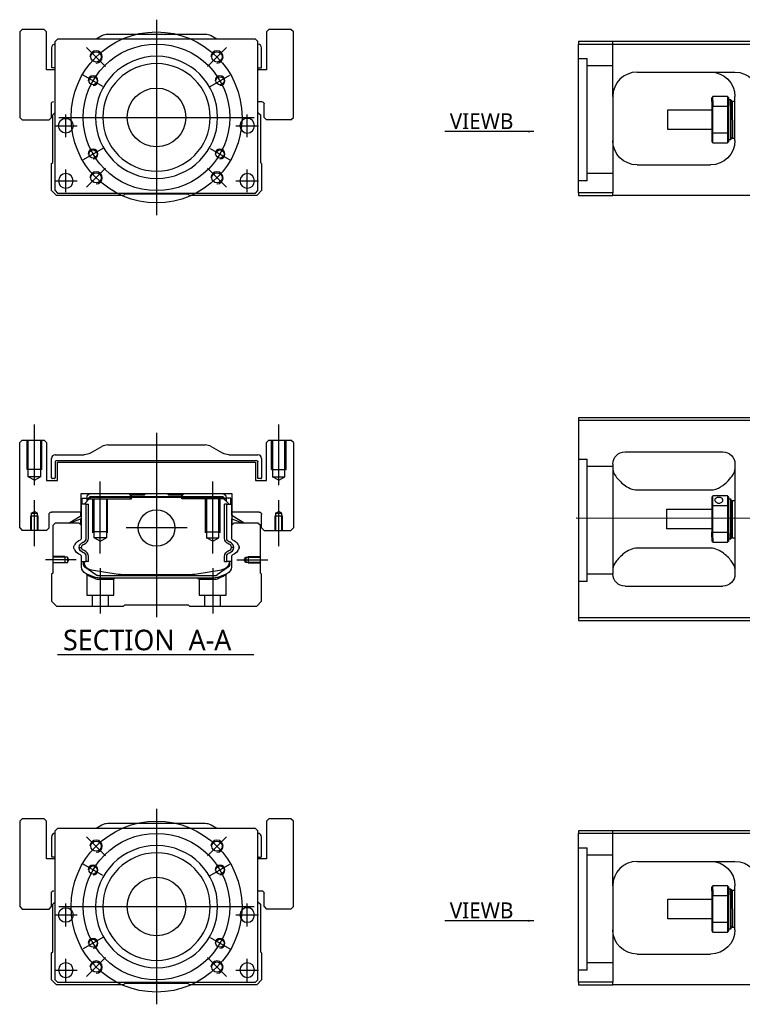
# Model space of a CAD drawing. Header units: millimetres. Extents: x 1805 to 4914, y -1594 to 860.
# Tile 15 of 41: x 1805 to 2101, y -227 to 176. Entities that reach past the tile are written whole.
import ezdxf
from ezdxf.lldxf.tags import DXFTag

# ---------------------------------------------------------------- set-up
doc = ezdxf.new("R2010")
doc.units = ezdxf.units.MM
doc.layers.get('0').update_dxf_attribs({"linetype": 'CONTINUOUS'})
doc.styles.add('CHN', font='Microsoft JhengHei.ttf')
doc.styles.add('DIM-7', font='SIMPLEX.shx', dxfattribs={"width": 0.7, "bigfont": 'chineset.shx'})
tags = doc.linetypes.add('DASHED', pattern=[25.72, 12.86, -12.86]).pattern_tags.tags
tags[6:7] = [DXFTag(74, 4), DXFTag(75, 0), DXFTag(340, '0'), DXFTag(46, 0.0), DXFTag(50, 0.0), DXFTag(44, 0.0), DXFTag(45, 0.0)]
tags[4:5] = [DXFTag(74, 4), DXFTag(75, 0), DXFTag(340, '0'), DXFTag(46, 0.0), DXFTag(50, 0.0), DXFTag(44, 0.0), DXFTag(45, 0.0)]
doc.dimstyles.new('CNS', dxfattribs={"dimtxt": 3.5, "dimasz": 2.5, "dimexe": 1, "dimexo": 1, "dimgap": 1, "dimtad": 1, "dimdsep": 46, "dimtxsty": 'DIM-7', "dimcen": 0.09, "dimclrd": 4, "dimclre": 4, "dimclrt": 1, "dimadec": 0, "dimazin": 0, "dimtfac": 1, "dimtmove": 0, "dimatfit": 3, "dimfxl": 1, "dimtvp": 0.971429, "dimtolj": 1, "dimarcsym": 0})

msp = doc.modelspace()

# ---------------------------------------------------------------- linework, layer by layer
at = {"ltscale": 0.3}
for p, q in [((1861.02, 176.13), (1861.02, 96.13)), ((1821.02, 136.13), (1901.02, 136.13)), ((1861.02, -147.04), (1861.02, -227.04)), ((1821.02, -187.04), (1901.02, -187.04))]:
    msp.add_line(p, q, dxfattribs=at)
at = {"linetype": 'Continuous'}
for p, q in [((1806.02, 172.13), (1805.02, 171.13)), ((1806.02, 172.13), (1805.02, 171.13)), ((1805.02, 171.13), (1805.02, 136.13)), ((1805.02, 171.13), (1805.02, 136.13)), ((1815.02, 172.13), (1806.02, 172.13)), ((1816.02, 171.13), (1815.02, 172.13)), ((1816.02, 155.63), (1816.02, 171.13)), ((1838.62, 169.47), (1836.27, 168.13)), ((1880.94, 170.13), (1841.1, 170.13)), ((1885.77, 168.13), (1883.43, 169.47)), ((1907.02, 172.13), (1906.02, 171.13)), ((1907.02, 172.13), (1906.02, 171.13)), ((1906.02, 171.13), (1906.02, 155.63)), ((1906.02, 171.13), (1906.02, 155.63)), ((1916.02, 172.13), (1907.02, 172.13)), ((1917.02, 171.13), (1916.02, 172.13)), ((1917.02, 136.13), (1917.02, 171.13)), ((1820.52, 168.13), (1819.52, 167.13)), ((1819.52, 106.13), (1819.52, 167.13)), ((1889.02, 168.13), (1820.52, 168.13)), ((1901.52, 168.13), (1889.02, 168.13)), ((1902.52, 167.13), (1901.52, 168.13)), ((1902.52, 106.13), (1902.52, 167.13)), ((2033.78, 167.17), (2033.78, 166.17)), ((2107.78, 167.17), (2033.78, 167.17)), ((2033.78, 166.17), (2107.78, 166.17)), ((2033.78, 105.17), (2033.78, 166.17)), ((1818.02, 164.63), (1818.02, 156.66)), ((1904.02, 156.66), (1904.02, 164.63)), ((1819.52, 155.63), (1816.02, 155.63)), ((1819.52, 156.36), (1818.32, 156.36)), ((1906.02, 155.63), (1902.52, 155.63)), ((1902.82, 156.36), (1903.72, 156.36)), ((2057.78, 154.67), (2097.78, 154.67)), ((1818.02, 136.13), (1818.02, 141.63)), ((1902.52, 142.63), (1904.02, 142.63)), ((1905.02, 136.13), (1905.02, 141.63)), ((2047.78, 144.67), (2047.78, 105.17)), ((2088.28, 142.6), (2088.28, 144.17)), ((2088.28, 142.6), (2088.28, 140.58)), ((2094.78, 144.67), (2088.78, 144.67)), ((2088.78, 142.95), (2088.78, 144.67)), ((2088.78, 142.95), (2088.78, 140.72)), ((2094.78, 144.67), (2094.78, 142.95)), ((2094.78, 142.95), (2094.78, 140.72)), ((2095.28, 140.58), (2095.28, 144.17)), ((2095.28, 143.42), (2095.98, 143.42)), ((2095.98, 143.42), (2096.28, 143.12)), ((2095.98, 141), (2095.98, 143.42)), ((2096.28, 143.12), (2096.28, 140.79)), ((2096.28, 142.32), (2096.78, 142.82)), ((2096.78, 142.82), (2097.78, 142.82)), ((2096.78, 135.17), (2096.78, 142.82)), ((2097.78, 126.67), (2097.78, 144.67)), ((1818.52, 137.13), (1819.52, 138.13)), ((1818.52, 117.68), (1818.52, 137.13)), ((1902.52, 138.13), (1903.52, 137.13)), ((1903.52, 137.13), (1903.52, 117.68)), ((2070.28, 139.17), (2088.28, 139.17)), ((2070.28, 135.17), (2070.28, 139.17)), ((2088.28, 140.58), (2088.28, 129.76)), ((2088.78, 129.63), (2088.78, 140.72)), ((2088.78, 140.72), (2094.78, 140.72)), ((2094.78, 140.72), (2094.78, 129.63)), ((2095.28, 129.76), (2095.28, 140.58)), ((2095.98, 141), (2095.98, 126.92)), ((2096.28, 127.22), (2096.28, 140.79)), ((1805.02, 136.13), (1806.02, 135.13)), ((1805.02, 136.13), (1806.02, 135.13)), ((1806.02, 135.13), (1817.02, 135.13)), ((1817.02, 135.13), (1818.02, 136.13)), ((1905.02, 136.13), (1906.02, 135.13)), ((1916.02, 135.13), (1906.02, 135.13)), ((1916.02, 135.13), (1917.02, 136.13)), ((2070.28, 131.17), (2070.28, 135.17)), ((2096.78, 135.17), (2096.78, 127.52)), ((2088.28, 131.17), (2070.28, 131.17)), ((2088.28, 129.76), (2088.28, 126.17)), ((2088.78, 125.67), (2088.78, 129.63)), ((2094.78, 129.63), (2088.78, 129.63)), ((2094.78, 129.63), (2094.78, 125.67)), ((2095.28, 126.17), (2095.28, 129.76)), ((2088.78, 125.67), (2094.78, 125.67)), ((2095.98, 126.92), (2095.28, 126.92)), ((2096.28, 127.22), (2095.98, 126.92)), ((2096.78, 127.52), (2096.28, 128.02)), ((2097.78, 127.52), (2096.78, 127.52)), ((1818.02, 117.18), (1818.52, 117.68)), ((1818.02, 106.13), (1818.02, 117.18)), ((1903.52, 117.68), (1904.02, 117.18)), ((1904.02, 117.18), (1904.02, 106.13)), ((2057.78, 116.67), (2087.78, 116.67)), ((1820.02, 104.13), (1818.02, 106.13)), ((1819.52, 106.13), (1820.52, 105.13)), ((1820.52, 105.13), (1901.52, 105.13)), ((1901.52, 105.13), (1902.52, 106.13)), ((1904.02, 106.13), (1902.02, 104.13)), ((2033.78, 105.17), (2033.78, 104.17)), ((2047.78, 105.17), (2033.78, 105.17)), ((2047.78, 104.17), (2047.78, 105.17)), ((1847.52, 104.13), (1820.02, 104.13)), ((1848.02, 104.63), (1847.52, 104.13)), ((1874.02, 104.63), (1848.02, 104.63)), ((1874.52, 104.13), (1874.02, 104.63)), ((1902.02, 104.13), (1874.52, 104.13)), ((2033.78, 104.17), (2047.78, 104.17)), ((2107.78, 104.17), (2047.78, 104.17)), ((2107.78, 13.15), (2033.78, 13.15)), ((2033.78, 13.15), (2033.78, -68.85)), ((2033.78, 12.15), (2107.78, 12.15)), ((1806.02, 4), (1805.02, 3)), ((1806.02, 4), (1805.02, 3)), ((1805.02, -32), (1805.02, 3)), ((1805.02, -32), (1805.02, 3)), ((1806.02, 4), (1815.02, 4)), ((1816.02, 3), (1815.02, 4)), ((1816.02, 3), (1816.02, -12.5)), ((1833.93, -1.34), (1838.62, 1.34)), ((1841.1, 2), (1880.94, 2)), ((1883.43, 1.34), (1888.12, -1.34)), ((1907.02, 4), (1906.02, 3)), ((1907.02, 4), (1906.02, 3)), ((1906.02, -12.5), (1906.02, 3)), ((1906.02, -12.5), (1906.02, 3)), ((1907.02, 4), (1916.02, 4)), ((1917.02, 3), (1916.02, 4)), ((1917.02, 3), (1917.02, -32)), ((1818.02, -11.47), (1818.02, -3.5)), ((1819.52, -2), (1831.44, -2)), ((1890.6, -2), (1902.52, -2)), ((1904.02, -3.5), (1904.02, -11.47)), ((2052.78, -0.85), (2092.78, -0.85)), ((1819.52, -4.8), (1819.52, -11.47)), ((1902.22, -4.5), (1819.82, -4.5)), ((1820.52, -5), (1901.52, -5)), ((1820.52, -12.5), (1820.52, -5)), ((1820.52, -12.5), (1820.52, -5)), ((1901.52, -5), (1901.52, -12.5)), ((1902.52, -11.77), (1902.52, -4.8)), ((2047.78, -5.85), (2047.78, -50.85)), ((2097.78, -5.85), (2097.78, -50.85)), ((1819.22, -11.77), (1818.32, -11.77)), ((1903.72, -11.77), (1902.52, -11.77)), ((1816.02, -12.5), (1820.52, -12.5)), ((1901.52, -12.5), (1906.02, -12.5)), ((1830.04, -18), (1830.05, -25.5)), ((1892.01, -18), (1830.04, -18)), ((1830.54, -19.85), (1832.54, -19.85)), ((1830.54, -22.25), (1830.54, -19.85)), ((1831.34, -22.25), (1834.04, -19.55)), ((1833.54, -18), (1832.54, -19)), ((1832.54, -19), (1832.54, -19.85)), ((1832.54, -19.85), (1832.54, -21.05)), ((1833.04, -20), (1832.54, -20)), ((1833.04, -19.92), (1833.91, -19.05)), ((1833.27, -20.01), (1833.04, -19.92)), ((1833.04, -20.55), (1833.04, -19.92)), ((1833.27, -20.01), (1834, -19.28)), ((1833.27, -20.32), (1833.27, -20.01)), ((1833.91, -19.05), (1888.14, -19.05)), ((1834, -19.28), (1833.91, -19.05)), ((1834, -19.28), (1888.04, -19.28)), ((1888, -19.55), (1834.04, -19.55)), ((1849.82, -18), (1850.37, -18.55)), ((1850.37, -18.55), (1850.72, -18.55)), ((1856.02, -18.55), (1850.72, -18.55)), ((1850.72, -19.05), (1850.72, -18.55)), ((1856.02, -18.55), (1856.57, -18)), ((1865.47, -18), (1856.57, -18)), ((1866.02, -18.55), (1865.47, -18)), ((1871.32, -18.55), (1866.02, -18.55)), ((1871.32, -19.05), (1871.32, -18.55)), ((1871.32, -18.55), (1871.67, -18.55)), ((1871.67, -18.55), (1872.22, -18)), ((1871.67, -18.55), (1872.22, -18)), ((1890.7, -22.25), (1888, -19.55)), ((1888.04, -19.28), (1888.14, -19.05)), ((1888.77, -20.01), (1888.04, -19.28)), ((1889, -19.92), (1888.14, -19.05)), ((1889.5, -19), (1888.5, -18)), ((1888.77, -20.01), (1889, -19.92)), ((1888.77, -20.32), (1888.77, -20.01)), ((1889, -20.55), (1889, -19.92)), ((1889.5, -20), (1889, -20)), ((1889.5, -19.85), (1889.5, -19)), ((1891.5, -19.85), (1889.5, -19.85)), ((1889.5, -19.85), (1889.5, -21.05)), ((1891.5, -19.85), (1891.5, -19.85)), ((1891.5, -22.25), (1891.5, -19.85)), ((1891.5, -22.25), (1891.5, -19.85)), ((1891.99, -25.5), (1892.01, -18)), ((1892, -22.25), (1892.01, -18)), ((2057.78, -16.44), (2087.78, -16.44)), ((2088.28, -19.35), (2088.28, -22.94)), ((2094.78, -18.85), (2088.78, -18.85)), ((2088.78, -22.8), (2088.78, -18.85)), ((2094.78, -18.85), (2094.78, -22.8)), ((2095.28, -22.94), (2095.28, -19.35)), ((2095.28, -20.1), (2095.98, -20.1)), ((2095.98, -20.1), (2096.28, -20.4)), ((2095.98, -20.1), (2095.98, -34.18)), ((1830.14, -22.25), (1830.04, -22.25)), ((1830.14, -26.9), (1830.14, -22.25)), ((1830.19, -22.25), (1830.14, -22.25)), ((1832.29, -22.25), (1830.19, -22.25)), ((1830.19, -22.25), (1830.19, -29.5)), ((1832.29, -36.21), (1832.29, -22.25)), ((1832.29, -22.25), (1833.19, -22.25)), ((1833.19, -36.21), (1833.19, -22.25)), ((1889.75, -22.25), (1888.85, -22.25)), ((1888.85, -36.21), (1888.85, -22.25)), ((1889.75, -22.25), (1891.85, -22.25)), ((1889.75, -36.21), (1889.75, -22.25)), ((1891.85, -22.25), (1891.9, -22.25)), ((1891.85, -22.25), (1891.85, -29.5)), ((1891.9, -22.25), (1892, -22.25)), ((1891.9, -26.9), (1891.9, -22.25)), ((2088.28, -22.94), (2088.28, -33.75)), ((2088.78, -33.89), (2088.78, -22.8)), ((2088.78, -22.8), (2094.78, -22.8)), ((2094.78, -22.8), (2094.78, -33.89)), ((2095.28, -33.75), (2095.28, -22.94)), ((2096.28, -33.97), (2096.28, -20.4)), ((2096.28, -21.2), (2096.78, -20.7)), ((2096.78, -20.7), (2097.78, -20.7)), ((2096.78, -36), (2096.78, -20.7)), ((1817.02, -32), (1817.02, -26.5)), ((1830.05, -25.5), (1818.02, -25.5)), ((1825.13, -30), (1830.19, -26.87)), ((1830.19, -28.21), (1825.68, -30)), ((1830.04, -26.96), (1830.04, -25.5)), ((1896.91, -30), (1891.85, -26.87)), ((1891.85, -28.21), (1896.36, -30)), ((1903.02, -25.5), (1891.99, -25.5)), ((1892, -26.96), (1892, -25.5)), ((1896.91, -30), (1892, -26.96)), ((1904.02, -32), (1904.02, -26.5)), ((1904.02, -32), (1904.02, -26.5)), ((2069.78, -24.35), (2088.28, -24.35)), ((2069.78, -24.35), (2069.78, -32.35)), ((1805.02, -32), (1806.02, -33)), ((1805.02, -32), (1806.02, -33)), ((1816.02, -33), (1817.02, -32)), ((1819.52, -30), (1818.52, -31)), ((1818.52, -31), (1818.52, -50.45)), ((1829.34, -30), (1819.52, -30)), ((1830.34, -31), (1829.34, -30)), ((1830.04, -30.7), (1830.04, -28.27)), ((1830.14, -30.8), (1830.14, -28.23)), ((1830.34, -36.32), (1830.34, -31)), ((1892.7, -30), (1891.7, -31)), ((1891.7, -31), (1891.7, -36.32)), ((1891.9, -30.8), (1891.9, -28.23)), ((1892, -30.7), (1892, -28.27)), ((1902.52, -30), (1892.7, -30)), ((1903.52, -31), (1902.52, -30)), ((1903.52, -50.45), (1903.52, -31)), ((1904.02, -32), (1905.02, -33)), ((1904.02, -32), (1905.02, -33)), ((1916.02, -33), (1917.02, -32)), ((1816.02, -33), (1806.02, -33)), ((1905.02, -33), (1916.02, -33)), ((2088.28, -32.35), (2069.78, -32.35)), ((2088.28, -35.77), (2088.28, -33.75)), ((2088.28, -35.77), (2088.28, -37.35)), ((2094.78, -33.89), (2088.78, -33.89)), ((2088.78, -36.12), (2088.78, -33.89)), ((2088.78, -36.12), (2088.78, -37.85)), ((2094.78, -33.89), (2094.78, -36.12)), ((2094.78, -36.12), (2094.78, -37.85)), ((2095.28, -37.35), (2095.28, -33.75)), ((2095.98, -36.6), (2095.98, -34.18)), ((2096.28, -33.97), (2096.28, -36.3)), ((2096.28, -35.5), (2096.78, -36)), ((2096.78, -36), (2097.78, -36)), ((2087.78, -40.25), (2057.78, -40.25)), ((2088.78, -37.85), (2094.78, -37.85)), ((2095.98, -36.6), (2095.28, -36.6)), ((2096.28, -36.3), (2095.98, -36.6)), ((1830.34, -47.94), (1830.34, -43.55)), ((1832.29, -45.66), (1832.29, -43.66)), ((1833.19, -45.66), (1833.19, -43.66)), ((1888.85, -45.66), (1888.85, -43.66)), ((1889.75, -45.66), (1889.75, -43.66)), ((1891.7, -43.55), (1891.7, -47.94)), ((1830.34, -45.66), (1832.29, -45.66)), ((1831.04, -45.66), (1831.04, -46.74)), ((1831.34, -45.66), (1831.34, -46.7)), ((1831.73, -48), (1831.66, -47.95)), ((1836.15, -51.22), (1831.73, -48)), ((1833.19, -45.66), (1832.29, -45.66)), ((1890.32, -48), (1885.9, -51.22)), ((1888.85, -45.66), (1889.75, -45.66)), ((1891.7, -45.66), (1889.75, -45.66)), ((1890.39, -47.95), (1890.32, -48)), ((1890.7, -45.66), (1890.7, -46.7)), ((1891, -46.74), (1891, -45.66)), ((1818.52, -50.45), (1818.02, -50.95)), ((1818.02, -50.95), (1818.02, -62)), ((1834.41, -49.13), (1845.32, -50.87)), ((1837.03, -51.5), (1885.02, -51.5)), ((1846.97, -51), (1875.07, -51)), ((1876.72, -50.87), (1887.63, -49.13)), ((1889.85, -50.71), (1886.42, -52.13)), ((1904.02, -50.95), (1903.52, -50.45)), ((1904.02, -62), (1904.02, -50.95)), ((1884.51, -52.5), (1837.53, -52.5)), ((2052.78, -55.85), (2092.78, -55.85)), ((1818.02, -62), (1820.02, -64)), ((1820.02, -64), (1847.52, -64)), ((1847.52, -64), (1848.02, -63.5)), ((1848.02, -63.5), (1874.02, -63.5)), ((1874.02, -63.5), (1874.52, -64)), ((1874.52, -64), (1902.02, -64)), ((1902.02, -64), (1904.02, -62)), ((2033.78, -68.85), (2033.78, -69.85)), ((2107.78, -68.85), (2033.78, -68.85)), ((2033.78, -69.85), (2107.78, -69.85)), ((1806.02, -151.04), (1805.02, -152.04)), ((1806.02, -151.04), (1805.02, -152.04)), ((1805.02, -152.04), (1805.02, -187.04)), ((1805.02, -152.04), (1805.02, -187.04)), ((1815.02, -151.04), (1806.02, -151.04)), ((1816.02, -152.04), (1815.02, -151.04)), ((1816.02, -167.54), (1816.02, -152.04)), ((1880.94, -153.04), (1841.1, -153.04)), ((1907.02, -151.04), (1906.02, -152.04)), ((1907.02, -151.04), (1906.02, -152.04)), ((1906.02, -152.04), (1906.02, -167.54)), ((1906.02, -152.04), (1906.02, -167.54)), ((1916.02, -151.04), (1907.02, -151.04)), ((1917.02, -152.04), (1916.02, -151.04)), ((1917.02, -187.04), (1917.02, -152.04)), ((1820.52, -155.04), (1819.52, -156.04)), ((1819.52, -217.04), (1819.52, -156.04)), ((1889.02, -155.04), (1820.52, -155.04)), ((1838.62, -153.7), (1836.27, -155.04)), ((1885.77, -155.04), (1883.43, -153.7)), ((1901.52, -155.04), (1889.02, -155.04)), ((1902.52, -156.04), (1901.52, -155.04)), ((1902.52, -217.04), (1902.52, -156.04)), ((2033.78, -156), (2033.78, -157)), ((2107.78, -156), (2033.78, -156)), ((2033.78, -157), (2107.78, -157)), ((2033.78, -218), (2033.78, -157)), ((1818.02, -158.54), (1818.02, -166.51)), ((1904.02, -166.51), (1904.02, -158.54)), ((1819.52, -167.54), (1816.02, -167.54)), ((1819.52, -166.81), (1818.32, -166.81)), ((1906.02, -167.54), (1902.52, -167.54)), ((1902.82, -166.81), (1903.72, -166.81)), ((2057.78, -168.5), (2097.78, -168.5)), ((1902.52, -180.54), (1904.02, -180.54)), ((2047.78, -178.5), (2047.78, -218)), ((2088.28, -180.57), (2088.28, -179)), ((2088.28, -180.57), (2088.28, -182.59)), ((2094.78, -178.5), (2088.78, -178.5)), ((2088.78, -180.22), (2088.78, -178.5)), ((2088.78, -180.22), (2088.78, -182.45)), ((2094.78, -178.5), (2094.78, -180.22)), ((2094.78, -180.22), (2094.78, -182.45)), ((2095.28, -182.59), (2095.28, -179)), ((2095.28, -179.75), (2095.98, -179.75)), ((2095.98, -179.75), (2096.28, -180.05)), ((2095.98, -182.16), (2095.98, -179.75)), ((2096.28, -180.05), (2096.28, -182.37)), ((2096.28, -180.85), (2096.78, -180.35)), ((2096.78, -180.35), (2097.78, -180.35)), ((2096.78, -188), (2096.78, -180.35)), ((2097.78, -196.5), (2097.78, -178.5)), ((1818.02, -187.04), (1818.02, -181.54)), ((1818.52, -186.04), (1819.52, -185.04)), ((1902.52, -185.04), (1903.52, -186.04)), ((1905.02, -187.04), (1905.02, -181.54)), ((2070.28, -184), (2088.28, -184)), ((2070.28, -188), (2070.28, -184)), ((2088.28, -182.59), (2088.28, -193.4)), ((2088.78, -193.54), (2088.78, -182.45)), ((2088.78, -182.45), (2094.78, -182.45)), ((2094.78, -182.45), (2094.78, -193.54)), ((2095.28, -193.4), (2095.28, -182.59)), ((2095.98, -182.16), (2095.98, -196.25)), ((2096.28, -195.95), (2096.28, -182.37)), ((1805.02, -187.04), (1806.02, -188.04)), ((1805.02, -187.04), (1806.02, -188.04)), ((1806.02, -188.04), (1817.02, -188.04)), ((1817.02, -188.04), (1818.02, -187.04)), ((1818.52, -205.49), (1818.52, -186.04)), ((1903.52, -186.04), (1903.52, -205.49)), ((1905.02, -187.04), (1906.02, -188.04)), ((1916.02, -188.04), (1906.02, -188.04)), ((1916.02, -188.04), (1917.02, -187.04)), ((2070.28, -192), (2070.28, -188)), ((2096.78, -188), (2096.78, -195.65)), ((2088.28, -192), (2070.28, -192)), ((2088.28, -193.4), (2088.28, -197)), ((2095.28, -197), (2095.28, -193.4)), ((2088.78, -197.5), (2088.78, -193.54)), ((2094.78, -193.54), (2088.78, -193.54)), ((2088.78, -197.5), (2094.78, -197.5)), ((2094.78, -193.54), (2094.78, -197.5)), ((2095.98, -196.25), (2095.28, -196.25)), ((2096.28, -195.95), (2095.98, -196.25)), ((2096.78, -195.65), (2096.28, -195.15)), ((2097.78, -195.65), (2096.78, -195.65)), ((1818.02, -205.99), (1818.52, -205.49)), ((1903.52, -205.49), (1904.02, -205.99)), ((1818.02, -217.04), (1818.02, -205.99)), ((1904.02, -205.99), (1904.02, -217.04)), ((2057.78, -206.5), (2087.78, -206.5)), ((1820.02, -219.04), (1818.02, -217.04)), ((1819.52, -217.04), (1820.52, -218.04)), ((1901.52, -218.04), (1902.52, -217.04)), ((1904.02, -217.04), (1902.02, -219.04)), ((1847.52, -219.04), (1820.02, -219.04)), ((1820.52, -218.04), (1901.52, -218.04)), ((1848.02, -218.54), (1847.52, -219.04)), ((1874.02, -218.54), (1848.02, -218.54)), ((1874.52, -219.04), (1874.02, -218.54)), ((1902.02, -219.04), (1874.52, -219.04)), ((2033.78, -218), (2033.78, -219)), ((2047.78, -218), (2033.78, -218)), ((2033.78, -219), (2047.78, -219)), ((2047.78, -219), (2047.78, -218)), ((2107.78, -219), (2047.78, -219))]:
    msp.add_line(p, q, dxfattribs=at)
at = {"linetype": 'DASHED'}
for p, q in [((1816.02, 171.13), (1815.02, 172.13)), ((1816.02, 155.63), (1816.02, 171.13)), ((1917.02, 171.13), (1916.02, 172.13)), ((1917.02, 136.13), (1917.02, 171.13)), ((1818.02, 136.13), (1818.02, 141.63)), ((1817.02, 135.13), (1818.02, 136.13)), ((1916.02, 135.13), (1917.02, 136.13)), ((2037.28, 110.17), (2033.78, 110.17)), ((1833.04, -20), (1850.72, -20)), ((1849.82, -18), (1850.37, -18.55)), ((1850.37, -20), (1850.37, -18.55)), ((1850.72, -20), (1850.72, -19.05)), ((1871.67, -18.55), (1871.32, -18.55)), ((1871.32, -20), (1871.32, -19.05)), ((1889, -20), (1871.32, -20)), ((1871.67, -20), (1871.67, -18.55)), ((1890.3, -20.05), (1890.3, -20.05)), ((1892, -22.25), (1892, -22.25)), ((1892.07, -27), (1892.07, -27)), ((1837.57, -53), (1843.52, -53)), ((1843.52, -53), (1844.02, -52.5)), ((1877.97, -52.5), (1878.47, -53)), ((1878.47, -53), (1884.47, -53)), ((2037.28, -53.86), (2033.78, -53.86)), ((1816.02, -152.04), (1815.02, -151.04)), ((1816.02, -167.54), (1816.02, -152.04)), ((1917.02, -152.04), (1916.02, -151.04)), ((1917.02, -187.04), (1917.02, -152.04)), ((1818.02, -187.04), (1818.02, -181.54)), ((1817.02, -188.04), (1818.02, -187.04)), ((1916.02, -188.04), (1917.02, -187.04)), ((2037.28, -213), (2033.78, -213))]:
    msp.add_line(p, q, dxfattribs=at)
at = {"linetype": 'DASHED', "ltscale": 0.3}
for p, q in [((2047.78, 144.67), (2047.78, 167.17)), ((2033.78, 160.17), (2037.28, 160.17)), ((2037.28, 110.17), (2037.28, 160.17)), ((2047.78, 157.17), (2037.28, 157.17)), ((2047.78, 113.17), (2037.28, 113.17)), ((2033.78, -3.86), (2037.28, -3.86)), ((2037.28, -53.86), (2037.28, -3.86)), ((2047.78, -6.86), (2037.28, -6.86)), ((2047.78, -50.86), (2037.28, -50.86)), ((2047.78, -178.5), (2047.78, -156)), ((2033.78, -163), (2037.28, -163)), ((2037.28, -213), (2037.28, -163)), ((2047.78, -166), (2037.28, -166)), ((2047.78, -210), (2037.28, -210))]:
    msp.add_line(p, q, dxfattribs=at)
at = {"ltscale": 0.2}
for p, q in [((1840.16, 156.99), (1832.38, 164.76)), ((1881.88, 156.99), (1889.66, 164.76)), ((1840.16, 115.27), (1832.38, 107.49)), ((1881.88, 115.27), (1889.66, 107.49)), ((1811.02, -14.42), (1811.02, 10.41)), ((1911.02, -14.42), (1911.02, 10.41)), ((1861.02, 7), (1861.02, -68.5)), ((1838.02, -42.45), (1838.02, -13)), ((1884.02, -42.45), (1884.02, -13)), ((1811.02, -39.42), (1811.02, -20.59)), ((1911.02, -39.42), (1911.02, -20.59)), ((1873.5, -32), (1848.55, -32)), ((1828.16, -45), (1815.52, -45)), ((1893.88, -45), (1906.52, -45)), ((1838.02, -48.5), (1838.02, -67)), ((1884.02, -48.5), (1884.02, -67)), ((1840.16, -166.18), (1832.38, -158.4)), ((1881.88, -166.18), (1889.66, -158.4)), ((1840.16, -207.9), (1832.38, -215.68)), ((1881.88, -207.9), (1889.66, -215.68))]:
    msp.add_line(p, q, dxfattribs=at)
at = {"ltscale": 0.1}
for p, q in [((1839.07, 148.8), (1831.01, 153.45)), ((1882.98, 148.8), (1891.03, 153.45)), ((1823.91, 128.05), (1823.91, 137.35)), ((1898.14, 128.05), (1898.14, 137.35)), ((1819.26, 132.7), (1828.56, 132.7)), ((1893.49, 132.7), (1902.79, 132.7)), ((1839.07, 123.45), (1831.01, 118.8)), ((1882.98, 123.45), (1891.03, 118.8)), ((1823.91, 105.48), (1823.91, 114.78)), ((1898.14, 105.48), (1898.14, 114.78)), ((1819.26, 110.13), (1828.56, 110.13)), ((1893.49, 110.13), (1902.79, 110.13)), ((1839.07, -174.36), (1831.01, -169.71)), ((1882.98, -174.36), (1891.03, -169.71)), ((1823.91, -195.12), (1823.91, -185.82)), ((1898.14, -195.12), (1898.14, -185.82)), ((1819.26, -190.47), (1828.56, -190.47)), ((1893.49, -190.47), (1902.79, -190.47)), ((1839.07, -199.71), (1831.01, -204.36)), ((1882.98, -199.71), (1891.03, -204.36)), ((1823.91, -217.69), (1823.91, -208.39)), ((1898.14, -217.69), (1898.14, -208.39)), ((1819.26, -213.04), (1828.56, -213.04)), ((1893.49, -213.04), (1902.79, -213.04))]:
    msp.add_line(p, q, dxfattribs=at)
at = {"linetype": 'DASHED', "ltscale": 0.08}
for p, q in [((1808.02, -8), (1808.02, 4)), ((1808.52, -8), (1808.52, 4)), ((1808.52, -11), (1808.52, 4)), ((1813.52, 4), (1813.52, -8)), ((1813.52, 4), (1813.52, -11)), ((1814.02, -8), (1814.02, 4)), ((1908.02, -8), (1908.02, 4)), ((1908.52, 4), (1908.52, -8)), ((1908.52, 4), (1908.52, -11)), ((1913.52, -8), (1913.52, 4)), ((1913.52, -11), (1913.52, 4)), ((1914.02, -8), (1914.02, 4)), ((1814.02, -8), (1808.02, -8)), ((1908.02, -8), (1914.02, -8)), ((1813.52, -11), (1808.52, -11)), ((1811.02, -12.45), (1808.52, -11)), ((1811.02, -12.45), (1813.52, -11)), ((1908.52, -11), (1913.52, -11)), ((1911.02, -12.45), (1908.52, -11)), ((1911.02, -12.45), (1913.52, -11)), ((1809.52, -27), (1812.52, -27)), ((1809.52, -33), (1809.52, -27)), ((1809.77, -26), (1811.02, -25.28)), ((1809.77, -26), (1809.77, -33)), ((1809.77, -26), (1809.77, -26)), ((1809.77, -26), (1812.27, -26)), ((1809.77, -27), (1809.77, -33)), ((1812.27, -26), (1811.02, -25.28)), ((1812.27, -33), (1812.27, -26)), ((1812.27, -33), (1812.27, -27)), ((1812.52, -33), (1812.52, -27)), ((1909.52, -27), (1912.52, -27)), ((1909.52, -33), (1909.52, -27)), ((1909.77, -26), (1911.02, -25.28)), ((1909.77, -26), (1909.77, -33)), ((1909.77, -26), (1909.77, -26)), ((1909.77, -26), (1912.27, -26)), ((1909.77, -27), (1909.77, -33)), ((1912.27, -26), (1911.02, -25.28)), ((1912.27, -33), (1912.27, -26)), ((1912.27, -33), (1912.27, -27)), ((1912.52, -33), (1912.52, -27))]:
    msp.add_line(p, q, dxfattribs=at)
at = {"linetype": 'DASHED', "ltscale": 0.1}
for p, q in [((1835.02, -34), (1835.02, -20)), ((1835.52, -36), (1835.52, -20)), ((1840.52, -20), (1840.52, -36)), ((1841.02, -34), (1841.02, -20)), ((1881.02, -34), (1881.02, -20)), ((1881.52, -20), (1881.52, -36)), ((1886.52, -36), (1886.52, -20)), ((1887.02, -34), (1887.02, -20)), ((1841.02, -33.55), (1835.02, -33.55)), ((1840.52, -36), (1835.52, -36)), ((1838.02, -37.45), (1835.52, -36)), ((1838.02, -37.45), (1840.52, -36)), ((1881.02, -33.55), (1887.02, -33.55)), ((1881.52, -36), (1886.52, -36)), ((1884.02, -37.45), (1881.52, -36)), ((1884.02, -37.45), (1886.52, -36)), ((1823.52, -43.7), (1818.52, -43.7)), ((1824.52, -43.93), (1818.52, -43.93)), ((1823.52, -43.7), (1823.52, -46.3)), ((1825.16, -45), (1824.52, -43.93)), ((1824.52, -43.93), (1824.52, -46.08)), ((1896.88, -45), (1897.53, -43.93)), ((1897.53, -43.93), (1903.52, -43.93)), ((1897.53, -43.93), (1897.53, -46.08)), ((1898.52, -43.7), (1898.52, -46.3)), ((1898.52, -43.7), (1903.52, -43.7)), ((1818.52, -46.08), (1824.52, -46.08)), ((1823.52, -46.3), (1818.52, -46.3)), ((1824.52, -46.08), (1825.16, -45)), ((1897.53, -46.08), (1896.88, -45)), ((1903.52, -46.08), (1897.53, -46.08)), ((1898.52, -46.3), (1903.52, -46.3)), ((1832.52, -51.18), (1832.52, -59.5)), ((1889.47, -59.5), (1889.47, -51.2)), ((1843.52, -59.5), (1843.52, -53)), ((1878.47, -53), (1878.47, -59.5)), ((1832.52, -59.5), (1843.52, -59.5)), ((1834.72, -59.5), (1834.72, -64)), ((1841.32, -64), (1841.32, -59.5)), ((1878.47, -59.5), (1889.47, -59.5)), ((1880.67, -59.5), (1880.67, -64)), ((1887.27, -64), (1887.27, -59.5))]:
    msp.add_line(p, q, dxfattribs=at)
for p, q in [((2032.78, -27.85), (2574.78, -28.35)), ((1820.55, -83.84), (1900.83, -83.84))]:
    msp.add_line(p, q)
at = {"ltscale": 0.3}
for centre, radius in [((1861.02, 136.13), 35), ((1861.02, 136.13), 30), ((1861.02, -187.04), 35), ((1861.02, -187.04), 30)]:
    msp.add_circle(centre, radius, dxfattribs=at)
at = {"linetype": 'Continuous'}
for centre, radius in [((1836.27, 160.88), 2.1), ((1885.77, 160.88), 2.1), ((1835.04, 151.13), 1.65), ((1887, 151.13), 1.65), ((1861.02, 136.13), 12), ((1823.91, 132.7), 3), ((1835.04, 121.13), 1.65), ((1887, 121.13), 1.65), ((1836.27, 111.38), 2.1), ((1885.77, 111.38), 2.1), ((1861.02, -32), 7.47), ((1836.27, -162.29), 2.1), ((1885.77, -162.29), 2.1), ((1835.04, -172.04), 1.65), ((1887, -172.04), 1.65), ((1861.02, -187.04), 12), ((1823.91, -190.47), 3), ((1835.04, -202.04), 1.65), ((1887, -202.04), 1.65), ((1836.27, -211.79), 2.1), ((1885.77, -211.79), 2.1)]:
    msp.add_circle(centre, radius, dxfattribs=at)
at = {"linetype": 'Continuous', "extrusion": (0, 0, -1)}
for centre, radius in [((-1861.02, 136.13), 25), ((-1861.02, 136.13), 22), ((-1898.14, 132.7), 3), ((-1823.91, 110.13), 3), ((-1898.14, 110.13), 3), ((-1861.02, -187.04), 25), ((-1861.02, -187.04), 22), ((-1898.14, -190.47), 3), ((-1823.91, -213.04), 3), ((-1898.14, -213.04), 3)]:
    msp.add_circle(centre, radius, dxfattribs=at)
at = {"linetype": 'Continuous'}
for centre, radius, start, end in [((1841.1, 165.13), 5, 90, 119.7449), ((1880.94, 165.13), 5, 60.2551, 90), ((1819.52, 164.63), 1.5, 90, 180), ((1902.52, 164.63), 1.5, 0, 90), ((1902.82, 156.66), 0.3, 180, 270), ((1903.72, 156.66), 0.3, 270, 0), ((2057.78, 144.67), 10, 90, 180), ((1841.1, -3), 5, 90, 119.7449), ((1880.94, -3), 5, 60.2551, 90), ((1819.52, -3.5), 1.5, 90, 180), ((1902.52, -3.5), 1.5, 0, 90), ((1818.32, -11.47), 0.3, 180, 270), ((1819.22, -11.47), 0.3, 270, 0), ((1903.72, -11.47), 0.3, 270, 0), ((1830.69, -36.21), 1.6, 286.8095, 0), ((1830.69, -36.21), 2.5, 286.8095, 0), ((1827.49, -38.54), 0.3, 310.437, 335.092), ((1829.84, -36.32), 0.5, 285.1919, 0), ((1890.17, -40.11), 1.58, 6.5313, 73.1905), ((1890.17, -39.75), 1.58, 286.8095, 353.4687), ((1890.17, -40.11), 2.48, 4.1548, 73.1905), ((1890.17, -39.75), 2.48, 286.8095, 355.8452), ((1892.2, -36.32), 0.5, 180, 254.8081), ((1894.56, -38.54), 0.3, 204.908, 229.563), ((1827.49, -41.33), 0.3, 24.908, 49.563), ((1829.84, -43.55), 0.5, 0, 74.8081), ((1830.69, -43.66), 1.6, 0, 73.1905), ((1830.69, -43.66), 2.5, 0, 73.1905), ((1892.2, -43.55), 0.5, 105.1919, 180), ((1894.56, -41.33), 0.3, 130.437, 155.092), ((1835.04, -45.18), 4, 202.3316, 260.9414), ((1887, -45.18), 4, 337.6678, 353.1681), ((1846.97, -40.5), 10.5, 260.9414, 270), ((1875.07, -40.5), 10.5, 270, 279.0586), ((1885.02, -50), 1.5, 270, 306.0274), ((1841.1, -158.04), 5, 90, 119.7449), ((1880.94, -158.04), 5, 60.2551, 90), ((1819.52, -158.54), 1.5, 90, 180), ((1902.52, -158.54), 1.5, 0, 90), ((1902.82, -166.51), 0.3, 180, 270), ((1903.72, -166.51), 0.3, 270, 0), ((2057.78, -178.5), 10, 90, 180)]:
    msp.add_arc(centre, radius, start, end, dxfattribs=at)
for centre, radius in [((1836.27, 160.88), 2.5), ((1885.77, 160.88), 2.5), ((1835.04, 151.13), 2), ((1887, 151.13), 2), ((1835.04, 121.13), 2), ((1887, 121.13), 2), ((1836.27, 111.38), 2.5), ((1885.77, 111.38), 2.5), ((1836.27, -162.29), 2.5), ((1885.77, -162.29), 2.5), ((1835.04, -172.04), 2), ((1887, -172.04), 2), ((1835.04, -202.04), 2), ((1887, -202.04), 2), ((1836.27, -211.79), 2.5), ((1885.77, -211.79), 2.5)]:
    msp.add_arc(centre, radius, 270, 180)
at = {"linetype": 'Continuous', "extrusion": (1e-16, 0, -1)}
for centre, radius, start, end in [((-1818.32, 156.66), 0.3, 270, 0), ((-1831.44, 3), 5, 240.2551, 270), ((-1890.6, 3), 5, 270, 299.7449), ((-1819.82, -4.8), 0.3, 0, 90), ((-1902.22, -4.8), 0.3, 90, 180), ((-1818.02, -26.5), 1, 0, 90), ((-1903.02, -26.5), 1, 90, 180), ((-1903.02, -26.5), 1, 90, 180), ((-1891.35, -36.21), 2.5, 286.8095, 0), ((-1891.35, -36.21), 1.6, 286.8095, 0), ((-1891.35, -43.66), 2.5, 0, 73.1905), ((-1891.35, -43.66), 1.6, 0, 73.1905), ((-1835.04, -45.18), 4, 337.6678, 353.1681), ((-1818.32, -166.51), 0.3, 270, 0)]:
    msp.add_arc(centre, radius, start, end, dxfattribs=at)
at = {"linetype": 'Continuous', "extrusion": (0, 0, -1)}
for centre, radius, start, end in [((-2087.78, 144.67), 10, 90, 180), ((-2097.78, 144.67), 10, 90, 180), ((-1819.02, 141.63), 1, 0, 90), ((-1904.02, 141.63), 1, 90, 180), ((-2057.78, 126.67), 10, 270, 0), ((-2087.78, 126.67), 10, 180, 270), ((-1828.67, -39.93), 1.53, 310.437, 49.563), ((-1830.87, -40.11), 3.43, 24.908, 74.8081), ((-1831.87, -40.11), 2.48, 4.1548, 73.1905), ((-1831.87, -39.75), 2.48, 286.8095, 355.8452), ((-1831.87, -40.11), 1.58, 6.5313, 73.1905), ((-1831.87, -39.75), 1.58, 286.8095, 353.4687), ((-1891.17, -40.11), 3.43, 105.1919, 155.092), ((-1893.37, -39.93), 1.53, 130.437, 229.563), ((-1891.17, -40.11), 3.58, 161.7181, 177.1235), ((-1891.17, -39.75), 3.58, 182.8765, 198.2819), ((-1830.87, -39.75), 3.43, 285.1919, 335.092), ((-1891.17, -39.75), 3.43, 204.908, 254.8081), ((-1833.34, -47.94), 3, 292.4327, 0), ((-1832.54, -46.74), 1.5, 306.0274, 0), ((-1835.04, -45.18), 3.77, 349.0413, 352.7469), ((-1887, -45.18), 4, 202.3316, 260.9414), ((-1888.7, -47.94), 3, 180, 247.5673), ((-1889.5, -46.74), 1.5, 180, 233.9726), ((-1837.53, -47.5), 5, 270, 292.4327), ((-1837.03, -50), 1.5, 270, 306.0274), ((-1884.51, -47.5), 5, 247.5673, 270), ((-2087.78, -178.5), 10, 90, 180), ((-2097.78, -178.5), 10, 90, 180), ((-1819.02, -181.54), 1, 0, 90), ((-1904.02, -181.54), 1, 90, 180), ((-2057.78, -196.5), 10, 270, 0), ((-2087.78, -196.5), 10, 180, 270)]:
    msp.add_arc(centre, radius, start, end, dxfattribs=at)
at = {"linetype": 'DASHED', "extrusion": (0, 0, -1)}
for centre in [(-1819.02, 141.63), (-1819.02, -181.54)]:
    msp.add_arc(centre, 1, 0, 90, dxfattribs=at)
at = {"linetype": 'Continuous', "extrusion": (-1e-16, 0, -1)}
for centre, start, end in [((-2052.78, -5.85), 0, 90), ((-2092.78, -5.85), 90, 180), ((-2052.78, -50.85), 270, 0), ((-2092.78, -50.85), 180, 270)]:
    msp.add_arc(centre, 5, start, end, dxfattribs=at)
at = {"linetype": 'Continuous'}
for points, degree in [([(2052.78, 153.33), (2052.75, 153.31), (2052.72, 153.29), (2052.69, 153.28)], 3), ([(2088.78, 144.67), (2088.61, 144.5), (2088.44, 144.34), (2088.28, 144.17)], 3), ([(2094.78, 144.67), (2094.94, 144.5), (2095.11, 144.34), (2095.28, 144.17)], 3), ([(2088.78, 140.72), (2088.61, 140.67), (2088.44, 140.63), (2088.28, 140.58)], 3), ([(2095.28, 140.58), (2095.11, 140.63), (2094.94, 140.67), (2094.78, 140.72)], 3), ([(2088.78, 129.63), (2088.61, 129.67), (2088.44, 129.72), (2088.28, 129.76)], 3), ([(2095.28, 129.76), (2095.11, 129.72), (2094.94, 129.67), (2094.78, 129.63)], 3), ([(2088.28, 126.17), (2088.44, 126), (2088.61, 125.84), (2088.78, 125.67)], 3), ([(2095.28, 126.17), (2095.11, 126), (2094.94, 125.84), (2094.78, 125.67)], 3), ([(2047.78, -8.05), (2047.78, -8.8), (2048.25, -9.78), (2049.02, -10.85)], 3), ([(2088.28, -19.35), (2088.44, -19.18), (2088.61, -19.01), (2088.78, -18.85)], 3), ([(2094.78, -18.85), (2094.94, -19.01), (2095.11, -19.18), (2095.28, -19.35)], 3), ([(2088.78, -22.8), (2088.61, -22.84), (2088.44, -22.89), (2088.28, -22.94)], 3), ([(2094.78, -22.8), (2094.94, -22.84), (2095.11, -22.89), (2095.28, -22.94)], 3), ([(1830.19, -29.5), (1830.19, -30.1)], 1), ([(1830.19, -30.1), (1830.19, -30.85)], 1), ([(1891.85, -29.5), (1891.85, -30.1)], 1), ([(1891.85, -30.1), (1891.85, -30.85)], 1), ([(2088.78, -33.89), (2088.61, -33.85), (2088.44, -33.8), (2088.28, -33.75)], 3), ([(2094.78, -33.89), (2094.94, -33.85), (2095.11, -33.8), (2095.28, -33.75)], 3), ([(1829.4, -39.93), (1829.7, -39.93), (1830, -39.93), (1830.3, -39.93)], 3), ([(1892.65, -39.93), (1892.34, -39.93), (1892.04, -39.93), (1891.74, -39.93)], 3), ([(2088.78, -37.85), (2088.61, -37.68), (2088.44, -37.51), (2088.28, -37.35)], 3), ([(2095.28, -37.35), (2095.11, -37.51), (2094.94, -37.68), (2094.78, -37.85)], 3), ([(2049.02, -45.85), (2048.25, -46.92), (2047.78, -47.89), (2047.78, -48.64)], 3), ([(2097.78, -48.64), (2097.78, -47.89), (2097.31, -46.92), (2096.53, -45.85)], 3), ([(2052.78, -169.84), (2052.75, -169.85), (2052.72, -169.87), (2052.69, -169.89)], 3), ([(2088.78, -178.5), (2088.61, -178.66), (2088.44, -178.83), (2088.28, -179)], 3), ([(2094.78, -178.5), (2094.94, -178.66), (2095.11, -178.83), (2095.28, -179)], 3), ([(2088.78, -182.45), (2088.61, -182.5), (2088.44, -182.54), (2088.28, -182.59)], 3), ([(2095.28, -182.59), (2095.11, -182.54), (2094.94, -182.5), (2094.78, -182.45)], 3), ([(2088.78, -193.54), (2088.61, -193.5), (2088.44, -193.45), (2088.28, -193.4)], 3), ([(2095.28, -193.4), (2095.11, -193.45), (2094.94, -193.5), (2094.78, -193.54)], 3), ([(2088.28, -197), (2088.44, -197.16), (2088.61, -197.33), (2088.78, -197.5)], 3), ([(2095.28, -197), (2095.11, -197.16), (2094.94, -197.33), (2094.78, -197.5)], 3)]:
    msp.add_open_spline(points, degree=degree, dxfattribs=at)
for points, knots in [([(2048.34, 147.98), (2048.25, 147.72), (2048.12, 147.29), (2048.02, 146.85), (2047.98, 146.67)], [0, 0, 0, 0, 0.596588, 1, 1, 1, 1]), ([(2087.78, -16.44), (2089.3, -16.44), (2090.71, -15.88), (2093.12, -14.42), (2094.11, -13.56), (2096.67, -10.94), (2097.78, -9.22), (2097.78, -8.05)], [0, 0, 0, 0, 0.25, 0.25, 0.5, 0.5, 1, 1, 1, 1]), ([(2049.02, -10.85), (2049.85, -11.98), (2050.98, -13.21), (2053.86, -15.42), (2055.71, -16.44), (2057.78, -16.44)], [0, 0, 0, 0, 0.5, 0.5, 1, 1, 1, 1]), ([(2092.83, -20.57), (2092.83, -20.44), (2092.8, -20.31), (2092.67, -20.08), (2092.58, -19.97), (2092.36, -19.78), (2092.22, -19.7), (2091.9, -19.58), (2091.73, -19.54), (2091.37, -19.49), (2091.18, -19.48), (2090.81, -19.51), (2090.63, -19.54), (2090.3, -19.63), (2090.15, -19.7), (2089.89, -19.86), (2089.78, -19.96), (2089.61, -20.18), (2089.56, -20.3), (2089.53, -20.48), (2089.53, -20.52), (2089.53, -20.57)], [0, 0, 0, 0, 0.106605, 0.106605, 0.21316, 0.21316, 0.320465, 0.320465, 0.42832, 0.42832, 0.535356, 0.535356, 0.641477, 0.641477, 0.748016, 0.748016, 0.855648, 0.855648, 0.963354, 0.963354, 1, 1, 1, 1]), ([(2089.53, -20.57), (2089.53, -20.7), (2089.56, -20.83), (2089.68, -21.09), (2089.77, -21.21), (2090, -21.44), (2090.14, -21.54), (2090.45, -21.69), (2090.63, -21.75), (2090.99, -21.82), (2091.18, -21.83), (2091.54, -21.8), (2091.72, -21.76), (2092.05, -21.63), (2092.21, -21.54), (2092.47, -21.34), (2092.58, -21.22), (2092.74, -20.97), (2092.79, -20.84), (2092.82, -20.66), (2092.83, -20.61), (2092.83, -20.57)], [0, 0, 0, 0, 0.106605, 0.106605, 0.21316, 0.21316, 0.320465, 0.320465, 0.42832, 0.42832, 0.535356, 0.535356, 0.641477, 0.641477, 0.748016, 0.748016, 0.855648, 0.855648, 0.963354, 0.963354, 1, 1, 1, 1]), ([(2057.78, -40.25), (2055.71, -40.25), (2053.86, -41.27), (2050.99, -43.47), (2049.84, -44.71), (2049.02, -45.85)], [0, 0, 0, 0, 0.5, 0.5, 1, 1, 1, 1]), ([(2096.53, -45.85), (2095.71, -44.71), (2094.58, -43.48), (2091.69, -41.27), (2089.84, -40.25), (2087.78, -40.25)], [0, 0, 0, 0, 0.5, 0.5, 1, 1, 1, 1]), ([(2048.34, -175.18), (2048.25, -175.44), (2048.12, -175.88), (2048.02, -176.32), (2047.98, -176.5)], [0, 0, 0, 0, 0.596588, 1, 1, 1, 1])]:
    msp.add_open_spline(points, degree=3, knots=knots, dxfattribs=at)
at = {"linetype": 'DASHED'}
for points in [[(1832.21, -50.72), (1832.52, -51.18)], [(1889.47, -51.2), (1889.78, -50.74)]]:
    msp.add_open_spline(points, degree=1, dxfattribs=at)
for points, degree, knots in [([(1832.21, -50.72), (1832.21, -50.72), (1833.14, -51.1), (1834.06, -51.48), (1835.63, -52.13)], 2, [0, 0, 0, 0.5, 0.5, 1, 1, 1]), ([(1832.52, -51.18), (1832.52, -51.18), (1832.52, -51.18), (1833, -51.39), (1834.3, -51.98), (1835.18, -52.38), (1835.65, -52.59)], 3, [0, 0, 0, 0, 0.000815, 0.486557, 0.726811, 1, 1, 1, 1]), ([(1886.39, -52.59), (1886.71, -52.45), (1887.31, -52.17), (1888.07, -51.83), (1889.06, -51.38), (1889.47, -51.2), (1889.47, -51.2)], 3, [0, 0, 0, 0, 0.185898, 0.357233, 0.514425, 1, 1, 1, 1]), ([(1835.65, -52.59), (1835.96, -52.71), (1836.56, -52.94), (1837.24, -52.98), (1837.57, -53)], 3, [0, 0, 0, 0, 0.515943, 1, 1, 1, 1]), ([(1884.47, -53), (1884.8, -52.98), (1885.48, -52.94), (1886.08, -52.71), (1886.39, -52.59)], 3, [0, 0, 0, 0, 0.484584, 1, 1, 1, 1])]:
    msp.add_open_spline(points, degree=degree, knots=knots, dxfattribs=at)

# ---------------------------------------------------------------- texts
at = {"style": 'CHN'}
for s, insert, char_height, attachment_point in [('VIEWB', (2007.09, 131.33), 6.5, 9), ('SECTION  A-A ', (1822.79, -77.93), 8.4, 4), ('VIEWB', (2007.09, -191.83), 6.5, 9)]:
    msp.add_mtext(s, dxfattribs=dict(at, insert=insert, char_height=char_height, attachment_point=attachment_point))

# ---------------------------------------------------------------- leaders
at = {"annotation_type": 0, "has_hookline": 1, "hookline_direction": 1}
for points in [[(2015.52, 130.34), (1981.07, 130.33)], [(2015.52, -192.83), (1981.07, -192.83)]]:
    msp.add_leader(points, dimstyle='CNS', override={"dimtxt": 6.5, "dimtxsty": 'CHN'}, dxfattribs=at)

doc.saveas('drawing.dxf')
